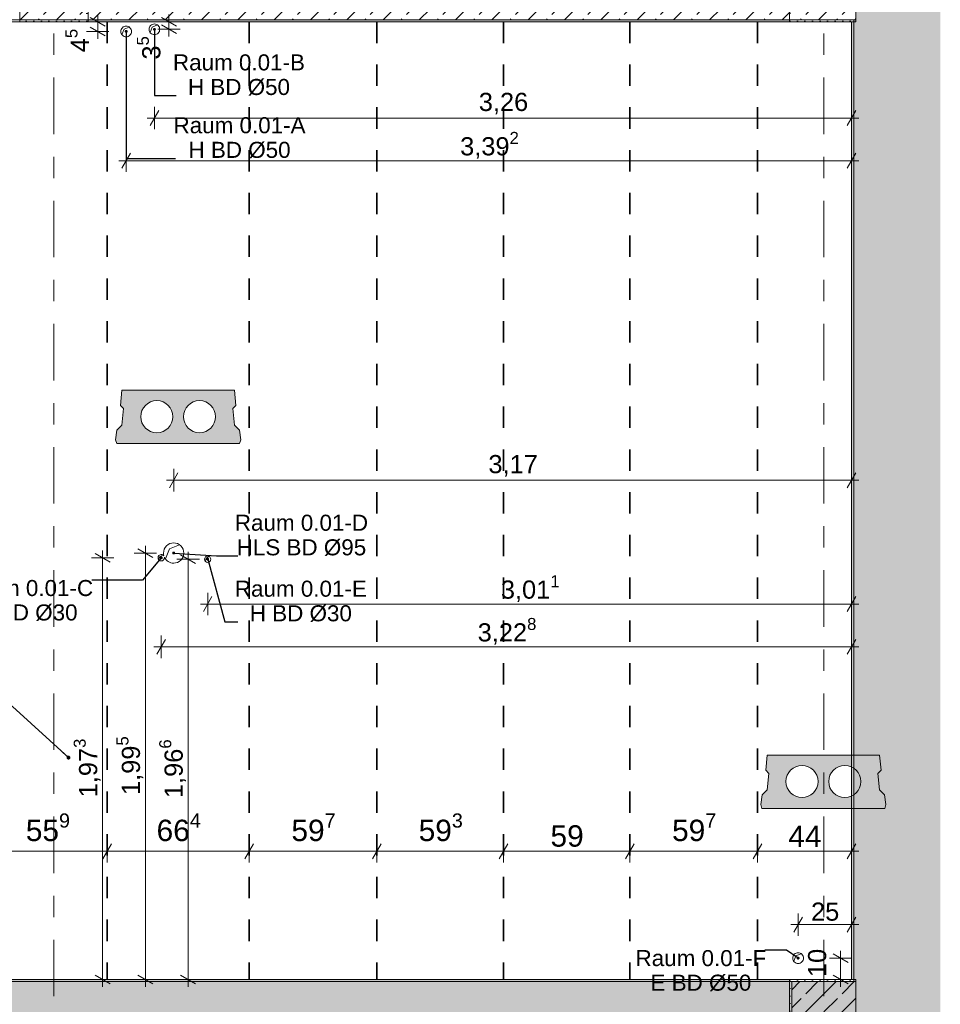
# Model space of a CAD drawing. Header units: metres. Extents: x -3.6 to 84.5, y -11 to 16.8.
# Tile 72 of 76: x 58 to 62.3, y 8.4 to 13. Entities that reach past the tile are written whole.
import ezdxf

# ---------------------------------------------------------------- set-up
doc = ezdxf.new("R2010")
doc.units = ezdxf.units.M
doc.header["$MEASUREMENT"] = 0
doc.linetypes.add('Achse', pattern=[0.2, 0.1, -0.05, 0, -0.05])
doc.linetypes.add('Strichlinie doppelt', pattern=[0.546806, 0.264583, -0.105833, 0.070556, -0.105833])
for name, color, linetype in [('155 - Bemaßung_ Beschriftung.Ausbau - Deckenelemente', 7, 'Continuous'), ('451 - Universal.Achsen Raster', 7, 'Continuous'), ('604 - Struktur.Wand Aussen', 7, 'Continuous'), ('607 - Struktur.Stütze', 7, 'Continuous'), ('608 - Struktur.Träger', 7, 'Continuous')]:
    doc.layers.add(name, color=color, linetype=linetype)
doc.styles.add('ERSTELLTER_STIL_2', font='txt')
doc.dimstyles.new('ERSTELLTER_STIL__1', dxfattribs={"dimtxt": 0.1, "dimasz": 0.0532, "dimexe": 0.18, "dimexo": 0.0625, "dimgap": 0, "dimtad": 1, "dimtih": 1, "dimtoh": 1, "dimzin": 0, "dimdsep": 46, "dimtxsty": 'ERSTELLTER_STIL_2', "dimblk": 'ARROWHEAD_2', "dimblk1": 'ARROWHEAD_2', "dimblk2": 'ARROWHEAD_2', "dimcen": 0.09, "dimse1": 1, "dimse2": 1, "dimclrd": 7, "dimclre": 7, "dimclrt": 7, "dimazin": 0, "dimtfac": 1, "dimtdec": 4, "dimtmove": 0, "dimatfit": 3, "dimfxl": 1, "dimtolj": 1, "dimtzin": 0, "dimarcsym": 0})
doc.dimstyles.new('ERSTELLTER_STIL__3', dxfattribs={"dimtxt": 0.085, "dimasz": 0.0532, "dimexe": 0.18, "dimexo": 0.0625, "dimgap": 0, "dimtad": 1, "dimtih": 1, "dimtoh": 1, "dimzin": 0, "dimdsep": 46, "dimtxsty": 'ERSTELLTER_STIL_2', "dimblk": 'ARROWHEAD_2', "dimblk1": 'ARROWHEAD_2', "dimblk2": 'ARROWHEAD_2', "dimcen": 0.09, "dimse1": 1, "dimse2": 1, "dimclrd": 256, "dimclre": 256, "dimclrt": 256, "dimazin": 0, "dimtfac": 1, "dimtdec": 4, "dimtmove": 0, "dimatfit": 3, "dimfxl": 1, "dimtolj": 1, "dimtzin": 0, "dimarcsym": 0})
doc.dimstyles.new('ERSTELLTER_STIL__4', dxfattribs={"dimtxt": 0.085, "dimasz": 0.0532, "dimexe": 0.18, "dimexo": 0.0625, "dimgap": 0, "dimtad": 1, "dimzin": 0, "dimdsep": 46, "dimtxsty": 'ERSTELLTER_STIL_2', "dimblk": 'ARROWHEAD_2', "dimblk1": 'ARROWHEAD_2', "dimblk2": 'ARROWHEAD_2', "dimcen": 0.09, "dimse1": 1, "dimse2": 1, "dimclrd": 256, "dimclre": 256, "dimclrt": 256, "dimazin": 0, "dimtfac": 1, "dimtdec": 4, "dimtmove": 2, "dimatfit": 3, "dimfxl": 1, "dimtolj": 1, "dimtzin": 0, "dimarcsym": 0})
doc.dimstyles.new('ERSTELLTER_STIL__5', dxfattribs={"dimtxt": 0.085, "dimasz": 0.0532, "dimexe": 0.18, "dimexo": 0.0625, "dimgap": 0, "dimtad": 1, "dimzin": 0, "dimdsep": 46, "dimtxsty": 'ERSTELLTER_STIL_2', "dimblk": 'ARROWHEAD_2', "dimblk1": 'ARROWHEAD_2', "dimblk2": 'ARROWHEAD_2', "dimcen": 0.09, "dimse1": 1, "dimse2": 1, "dimclrd": 256, "dimclre": 256, "dimclrt": 256, "dimazin": 0, "dimtfac": 1, "dimtdec": 4, "dimtmove": 0, "dimatfit": 3, "dimfxl": 1, "dimtolj": 1, "dimtzin": 0, "dimarcsym": 0})
doc.dimstyles.new('ERSTELLTER_STIL__7', dxfattribs={"dimtxt": 0.18, "dimasz": 0.03648, "dimexe": 0.18, "dimexo": 0.0625, "dimgap": 0, "dimtad": 0, "dimtih": 1, "dimtoh": 1, "dimdec": 4, "dimzin": 0, "dimdsep": 46, "dimcen": 0.09, "dimadec": 0, "dimazin": 0, "dimtfac": 1, "dimtdec": 4, "dimtmove": 0, "dimatfit": 3, "dimldrblk": 'ARROWHEAD_11', "dimfxl": 1, "dimtolj": 1, "dimtzin": 0, "dimarcsym": 0})
doc.dimstyles.new('ERSTELLTER_STIL__8', dxfattribs={"dimtxt": 0.18, "dimasz": 0.02736, "dimexe": 0.18, "dimexo": 0.0625, "dimgap": 0, "dimtad": 0, "dimtih": 1, "dimtoh": 1, "dimdec": 4, "dimzin": 0, "dimdsep": 46, "dimcen": 0.09, "dimadec": 0, "dimazin": 0, "dimtfac": 1, "dimtdec": 4, "dimtmove": 0, "dimatfit": 3, "dimldrblk": 'ARROWHEAD_11', "dimfxl": 1, "dimtolj": 1, "dimtzin": 0, "dimarcsym": 0})
pattern_1 = [(45, (0, 0), (-0.01767767, 0.01767767), [0, -0.025])]
pattern_2 = [(45, (0, 0), (-0.08485281, 0.08485281), []), (45, (-0.04243, 0.04243), (-0.08485281, 0.08485281), [0.09, -0.03])]

# ---------------------------------------------------------------- blocks, each defined once
blk = doc.blocks.new('*D7')
at = {"layer": '155 - Bemaßung_ Beschriftung.Ausbau - Deckenelemente', "color": 7, "linetype": 'Continuous', "lineweight": 5}
for p, q in [((57.8402, 9.145), (57.7998, 9.075)), ((57.82, 9.0575), (57.82, 9.1625)), ((58.3992, 9.145), (58.3588, 9.075)), ((58.379, 9.0575), (58.379, 9.1625)), ((57.82, 9.11), (58.379, 9.11))]:
    blk.add_line(p, q, dxfattribs=at)
at = {"layer": '155 - Bemaßung_ Beschriftung.Ausbau - Deckenelemente', "color": 7, "lineweight": 5, "insert": (57.9986, 9.1283), "char_height": 0.1, "attachment_point": 7, "style": 'ERSTELLTER_STIL_2'}
blk.add_mtext('\\A1;{\\pql;\\fArial|b0|i0|c0|p38;55\\fArial|b0|i0|c0|p38;\\A1{\\H.66x;\\S9^  ;}}', dxfattribs=at)
blk = doc.blocks.new('ARROWHEAD_2')
at = {"color": 0, "linetype": 'Continuous', "lineweight": 0}
for p, q in [((0, 0), (-1, 0)), ((-0.378, -0.655), (0.378, 0.655))]:
    blk.add_line(p, q, dxfattribs=at)
blk = doc.blocks.new('*D8')
at = {"layer": '155 - Bemaßung_ Beschriftung.Ausbau - Deckenelemente', "color": 7, "linetype": 'Continuous', "lineweight": 5}
for p, q in [((58.3992, 9.145), (58.3588, 9.075)), ((58.379, 9.0575), (58.379, 9.1625)), ((59.0632, 9.145), (59.0228, 9.075)), ((59.043, 9.0575), (59.043, 9.1625)), ((58.379, 9.11), (59.043, 9.11))]:
    blk.add_line(p, q, dxfattribs=at)
at = {"layer": '155 - Bemaßung_ Beschriftung.Ausbau - Deckenelemente', "color": 7, "lineweight": 5, "insert": (58.6101, 9.1283), "char_height": 0.1, "attachment_point": 7, "style": 'ERSTELLTER_STIL_2'}
blk.add_mtext('\\A1;{\\pql;\\fArial|b0|i0|c0|p38;66\\fArial|b0|i0|c0|p38;\\A1{\\H.66x;\\S4^  ;}}', dxfattribs=at)
blk = doc.blocks.new('*D9')
at = {"layer": '155 - Bemaßung_ Beschriftung.Ausbau - Deckenelemente', "color": 7, "linetype": 'Continuous', "lineweight": 5}
for p, q in [((59.0632, 9.145), (59.0228, 9.075)), ((59.043, 9.0575), (59.043, 9.1625)), ((59.6602, 9.145), (59.6198, 9.075)), ((59.64, 9.0575), (59.64, 9.1625)), ((59.043, 9.11), (59.64, 9.11))]:
    blk.add_line(p, q, dxfattribs=at)
at = {"layer": '155 - Bemaßung_ Beschriftung.Ausbau - Deckenelemente', "color": 7, "lineweight": 5, "insert": (59.2406, 9.1283), "char_height": 0.1, "attachment_point": 7, "style": 'ERSTELLTER_STIL_2'}
blk.add_mtext('\\A1;{\\pql;\\fArial|b0|i0|c0|p38;59\\fArial|b0|i0|c0|p38;\\A1{\\H.66x;\\S7^  ;}}', dxfattribs=at)
blk = doc.blocks.new('*D10')
at = {"layer": '155 - Bemaßung_ Beschriftung.Ausbau - Deckenelemente', "color": 7, "linetype": 'Continuous', "lineweight": 5}
for p, q in [((59.6602, 9.145), (59.6198, 9.075)), ((59.64, 9.0575), (59.64, 9.1625)), ((60.2532, 9.145), (60.2128, 9.075)), ((60.233, 9.0575), (60.233, 9.1625)), ((59.64, 9.11), (60.233, 9.11))]:
    blk.add_line(p, q, dxfattribs=at)
at = {"layer": '155 - Bemaßung_ Beschriftung.Ausbau - Deckenelemente', "color": 7, "lineweight": 5, "insert": (59.8356, 9.1283), "char_height": 0.1, "attachment_point": 7, "style": 'ERSTELLTER_STIL_2'}
blk.add_mtext('\\A1;{\\pql;\\fArial|b0|i0|c0|p38;59\\fArial|b0|i0|c0|p38;\\A1{\\H.66x;\\S3^  ;}}', dxfattribs=at)
blk = doc.blocks.new('*D11')
at = {"layer": '155 - Bemaßung_ Beschriftung.Ausbau - Deckenelemente', "color": 7, "linetype": 'Continuous', "lineweight": 5}
for p, q in [((60.2532, 9.145), (60.2128, 9.075)), ((60.233, 9.0575), (60.233, 9.1625)), ((60.8432, 9.145), (60.8028, 9.075)), ((60.823, 9.0575), (60.823, 9.1625)), ((60.233, 9.11), (60.823, 9.11))]:
    blk.add_line(p, q, dxfattribs=at)
at = {"layer": '155 - Bemaßung_ Beschriftung.Ausbau - Deckenelemente', "color": 7, "lineweight": 5, "insert": (60.4521, 9.13), "char_height": 0.1, "attachment_point": 7, "style": 'ERSTELLTER_STIL_2'}
blk.add_mtext('\\A1;{\\pql;\\fArial|b0|i0|c0|p38;59}', dxfattribs=at)
blk = doc.blocks.new('*D12')
at = {"layer": '155 - Bemaßung_ Beschriftung.Ausbau - Deckenelemente', "color": 7, "linetype": 'Continuous', "lineweight": 5}
for p, q in [((60.8432, 9.145), (60.8028, 9.075)), ((60.823, 9.0575), (60.823, 9.1625)), ((61.4402, 9.145), (61.3998, 9.075)), ((61.42, 9.0575), (61.42, 9.1625)), ((60.823, 9.11), (61.42, 9.11))]:
    blk.add_line(p, q, dxfattribs=at)
at = {"layer": '155 - Bemaßung_ Beschriftung.Ausbau - Deckenelemente', "color": 7, "lineweight": 5, "insert": (61.0206, 9.1283), "char_height": 0.1, "attachment_point": 7, "style": 'ERSTELLTER_STIL_2'}
blk.add_mtext('\\A1;{\\pql;\\fArial|b0|i0|c0|p38;59\\fArial|b0|i0|c0|p38;\\A1{\\H.66x;\\S7^  ;}}', dxfattribs=at)
blk = doc.blocks.new('*D13')
at = {"layer": '155 - Bemaßung_ Beschriftung.Ausbau - Deckenelemente', "color": 7, "linetype": 'Continuous', "lineweight": 5}
for p, q in [((61.4402, 9.145), (61.3998, 9.075)), ((61.42, 9.0575), (61.42, 9.1625)), ((61.8398, 9.075), (61.8802, 9.145)), ((61.86, 9.0575), (61.86, 9.1625)), ((61.42, 9.11), (61.86, 9.11)), ((61.86, 9.11), (61.8942, 9.11))]:
    blk.add_line(p, q, dxfattribs=at)
at = {"layer": '155 - Bemaßung_ Beschriftung.Ausbau - Deckenelemente', "color": 7, "lineweight": 5, "insert": (61.5641, 9.13), "char_height": 0.1, "attachment_point": 7, "style": 'ERSTELLTER_STIL_2'}
blk.add_mtext('\\A1;{\\pql;\\fArial|b0|i0|c0|p38;44}', dxfattribs=at)
blk = doc.blocks.new('*D309')
at = {"layer": '155 - Bemaßung_ Beschriftung.Ausbau - Deckenelemente', "color": 92, "linetype": 'Continuous', "lineweight": 9, "true_color": 0x00be00}
for p, q in [((61.6302, 8.8018), (61.5898, 8.7318)), ((61.61, 8.7143), (61.61, 8.8193)), ((61.8398, 8.7318), (61.8802, 8.8018)), ((61.86, 8.7143), (61.86, 8.8193)), ((61.5758, 8.7668), (61.61, 8.7668)), ((61.61, 8.7668), (61.86, 8.7668)), ((61.86, 8.7668), (61.8942, 8.7668))]:
    blk.add_line(p, q, dxfattribs=at)
at = {"layer": '155 - Bemaßung_ Beschriftung.Ausbau - Deckenelemente', "color": 92, "lineweight": 9, "true_color": 0x00be00, "insert": (61.6705, 8.7838), "char_height": 0.085, "attachment_point": 7, "style": 'ERSTELLTER_STIL_2'}
blk.add_mtext('\\A1;{\\pql;\\fArial|b0|i0|c0|p38;25}', dxfattribs=at)
blk = doc.blocks.new('*D310')
at = {"layer": '155 - Bemaßung_ Beschriftung.Ausbau - Deckenelemente', "color": 92, "linetype": 'Continuous', "lineweight": 9, "true_color": 0x00be00}
for p, q in [((61.8438, 8.5898), (61.7738, 8.6302)), ((61.8088, 8.61), (61.8088, 8.6442)), ((61.8613, 8.61), (61.7563, 8.61)), ((61.8088, 8.51), (61.8088, 8.61)), ((61.7738, 8.5302), (61.8438, 8.4898)), ((61.8613, 8.51), (61.7563, 8.51)), ((61.8088, 8.4758), (61.8088, 8.51))]:
    blk.add_line(p, q, dxfattribs=at)
at = {"layer": '155 - Bemaßung_ Beschriftung.Ausbau - Deckenelemente', "color": 92, "lineweight": 9, "true_color": 0x00be00, "insert": (61.7427, 8.5214), "char_height": 0.085, "attachment_point": 7, "rotation": 90, "style": 'ERSTELLTER_STIL_2'}
blk.add_mtext('\\A1;{\\pql;\\fArial|b0|i0|c0|p38;10}', dxfattribs=at)
blk = doc.blocks.new('*D311')
at = {"layer": '155 - Bemaßung_ Beschriftung.Ausbau - Deckenelemente', "color": 92, "linetype": 'Continuous', "lineweight": 9, "true_color": 0x00be00}
for p, q in [((58.7102, 10.8806), (58.6698, 10.8106)), ((58.69, 10.7931), (58.69, 10.8981)), ((61.8398, 10.8106), (61.8802, 10.8806)), ((61.86, 10.7931), (61.86, 10.8981)), ((58.6558, 10.8456), (58.69, 10.8456)), ((58.69, 10.8456), (61.86, 10.8456)), ((61.86, 10.8456), (61.8942, 10.8456))]:
    blk.add_line(p, q, dxfattribs=at)
at = {"layer": '155 - Bemaßung_ Beschriftung.Ausbau - Deckenelemente', "color": 92, "lineweight": 9, "true_color": 0x00be00, "insert": (60.1619, 10.8626), "char_height": 0.085, "attachment_point": 7, "style": 'ERSTELLTER_STIL_2'}
blk.add_mtext('\\A1;{\\pql;\\fArial|b0|i0|c0|p38;3,17}', dxfattribs=at)
blk = doc.blocks.new('*D312')
at = {"layer": '155 - Bemaßung_ Beschriftung.Ausbau - Deckenelemente', "color": 92, "linetype": 'Continuous', "lineweight": 9, "true_color": 0x00be00}
for p, q in [((58.849, 10.2136), (58.849, 10.3186)), ((61.86, 10.2136), (61.86, 10.3186)), ((58.8692, 10.3011), (58.8288, 10.2311)), ((61.8398, 10.2311), (61.8802, 10.3011)), ((58.8148, 10.2661), (58.849, 10.2661)), ((58.849, 10.2661), (61.86, 10.2661)), ((61.86, 10.2661), (61.8942, 10.2661))]:
    blk.add_line(p, q, dxfattribs=at)
at = {"layer": '155 - Bemaßung_ Beschriftung.Ausbau - Deckenelemente', "color": 92, "lineweight": 9, "true_color": 0x00be00, "insert": (60.2201, 10.2666), "char_height": 0.085, "attachment_point": 7, "style": 'ERSTELLTER_STIL_2'}
blk.add_mtext('\\A1;{\\pql;\\fArial|b0|i0|c0|p38;3,01\\fArial|b0|i0|c0|p38;\\A1{\\H.66x;\\S1^  ;}}', dxfattribs=at)
blk = doc.blocks.new('*D313')
at = {"layer": '155 - Bemaßung_ Beschriftung.Ausbau - Deckenelemente', "color": 92, "linetype": 'Continuous', "lineweight": 9, "true_color": 0x00be00}
for p, q in [((58.6522, 10.1011), (58.6118, 10.0311)), ((58.632, 10.0136), (58.632, 10.1186)), ((61.8398, 10.0311), (61.8802, 10.1011)), ((61.86, 10.0136), (61.86, 10.1186)), ((58.5978, 10.0661), (58.632, 10.0661)), ((58.632, 10.0661), (61.86, 10.0661)), ((61.86, 10.0661), (61.8942, 10.0661))]:
    blk.add_line(p, q, dxfattribs=at)
at = {"layer": '155 - Bemaßung_ Beschriftung.Ausbau - Deckenelemente', "color": 92, "lineweight": 9, "true_color": 0x00be00, "insert": (60.1116, 10.0666), "char_height": 0.085, "attachment_point": 7, "style": 'ERSTELLTER_STIL_2'}
blk.add_mtext('\\A1;{\\pql;\\fArial|b0|i0|c0|p38;3,22\\fArial|b0|i0|c0|p38;\\A1{\\H.66x;\\S8^  ;}}', dxfattribs=at)
blk = doc.blocks.new('*D314')
at = {"layer": '155 - Bemaßung_ Beschriftung.Ausbau - Deckenelemente', "color": 92, "linetype": 'Continuous', "lineweight": 9, "true_color": 0x00be00}
for p, q in [((58.6202, 12.575), (58.5798, 12.505)), ((58.6, 12.4875), (58.6, 12.5925)), ((61.8398, 12.505), (61.8802, 12.575)), ((61.86, 12.4875), (61.86, 12.5925)), ((58.5658, 12.54), (58.6, 12.54)), ((58.6, 12.54), (61.86, 12.54)), ((61.86, 12.54), (61.8942, 12.54))]:
    blk.add_line(p, q, dxfattribs=at)
at = {"layer": '155 - Bemaßung_ Beschriftung.Ausbau - Deckenelemente', "color": 92, "lineweight": 9, "true_color": 0x00be00, "insert": (60.1169, 12.557), "char_height": 0.085, "attachment_point": 7, "style": 'ERSTELLTER_STIL_2'}
blk.add_mtext('\\A1;{\\pql;\\fArial|b0|i0|c0|p38;3,26}', dxfattribs=at)
blk = doc.blocks.new('*D315')
at = {"layer": '155 - Bemaßung_ Beschriftung.Ausbau - Deckenelemente', "color": 92, "linetype": 'Continuous', "lineweight": 9, "true_color": 0x00be00}
for p, q in [((58.468, 12.2875), (58.468, 12.3925)), ((61.86, 12.2875), (61.86, 12.3925)), ((58.4882, 12.375), (58.4478, 12.305)), ((61.8398, 12.305), (61.8802, 12.375)), ((58.4338, 12.34), (58.468, 12.34)), ((58.468, 12.34), (61.86, 12.34)), ((61.86, 12.34), (61.8942, 12.34))]:
    blk.add_line(p, q, dxfattribs=at)
at = {"layer": '155 - Bemaßung_ Beschriftung.Ausbau - Deckenelemente', "color": 92, "lineweight": 9, "true_color": 0x00be00, "insert": (60.0296, 12.3405), "char_height": 0.085, "attachment_point": 7, "style": 'ERSTELLTER_STIL_2'}
blk.add_mtext('\\A1;{\\pql;\\fArial|b0|i0|c0|p38;3,39\\fArial|b0|i0|c0|p38;\\A1{\\H.66x;\\S2^  ;}}', dxfattribs=at)
blk = doc.blocks.new('*D316')
at = {"layer": '155 - Bemaßung_ Beschriftung.Ausbau - Deckenelemente', "color": 92, "linetype": 'Continuous', "lineweight": 9, "true_color": 0x00be00}
for p, q in [((58.3873, 12.99), (58.2823, 12.99)), ((58.3698, 12.9698), (58.2998, 13.0102)), ((58.3348, 12.99), (58.3348, 13.0242)), ((58.3348, 12.945), (58.3348, 12.99)), ((58.3873, 12.945), (58.2823, 12.945)), ((58.2998, 12.9652), (58.3698, 12.9248)), ((58.3348, 12.9108), (58.3348, 12.945))]:
    blk.add_line(p, q, dxfattribs=at)
at = {"layer": '155 - Bemaßung_ Beschriftung.Ausbau - Deckenelemente', "color": 92, "lineweight": 9, "true_color": 0x00be00, "insert": (58.3187, 12.8477), "char_height": 0.085, "attachment_point": 7, "rotation": 90, "style": 'ERSTELLTER_STIL_2'}
blk.add_mtext('\\A1;{\\pql;\\fArial|b0|i0|c0|p38;4\\fArial|b0|i0|c0|p38;\\A1{\\H.66x;\\S5^  ;}}', dxfattribs=at)
blk = doc.blocks.new('*D317')
at = {"layer": '155 - Bemaßung_ Beschriftung.Ausbau - Deckenelemente', "color": 92, "linetype": 'Continuous', "lineweight": 9, "true_color": 0x00be00}
for p, q in [((58.7206, 12.99), (58.6156, 12.99)), ((58.6331, 13.0102), (58.7031, 12.9698)), ((58.6681, 12.99), (58.6681, 13.0242)), ((58.6681, 12.955), (58.6681, 12.99)), ((58.7206, 12.955), (58.6156, 12.955)), ((58.7031, 12.9348), (58.6331, 12.9752)), ((58.6681, 12.9208), (58.6681, 12.955))]:
    blk.add_line(p, q, dxfattribs=at)
at = {"layer": '155 - Bemaßung_ Beschriftung.Ausbau - Deckenelemente', "color": 92, "lineweight": 9, "true_color": 0x00be00, "insert": (58.6525, 12.8134), "char_height": 0.085, "attachment_point": 7, "rotation": 90, "style": 'ERSTELLTER_STIL_2'}
blk.add_mtext('\\A1;{\\pql;\\fArial|b0|i0|c0|p38;3\\fArial|b0|i0|c0|p38;\\A1{\\H.66x;\\S5^  ;}}', dxfattribs=at)
blk = doc.blocks.new('*D318')
at = {"layer": '155 - Bemaßung_ Beschriftung.Ausbau - Deckenelemente', "color": 92, "linetype": 'Continuous', "lineweight": 9, "true_color": 0x00be00}
for p, q in [((58.6102, 10.505), (58.5052, 10.505)), ((58.5927, 10.4848), (58.5227, 10.5252)), ((58.5577, 10.505), (58.5577, 10.5392)), ((58.5577, 8.51), (58.5577, 10.505)), ((58.5227, 8.5302), (58.5927, 8.4898)), ((58.6102, 8.51), (58.5052, 8.51)), ((58.5577, 8.4758), (58.5577, 8.51))]:
    blk.add_line(p, q, dxfattribs=at)
at = {"layer": '155 - Bemaßung_ Beschriftung.Ausbau - Deckenelemente', "color": 92, "lineweight": 9, "true_color": 0x00be00, "insert": (58.5572, 9.3731), "char_height": 0.085, "attachment_point": 7, "rotation": 90, "style": 'ERSTELLTER_STIL_2'}
blk.add_mtext('\\A1;{\\pql;\\fArial|b0|i0|c0|p38;1,99\\fArial|b0|i0|c0|p38;\\A1{\\H.66x;\\S5^  ;}}', dxfattribs=at)
blk = doc.blocks.new('*D319')
at = {"layer": '155 - Bemaßung_ Beschriftung.Ausbau - Deckenelemente', "color": 92, "linetype": 'Continuous', "lineweight": 9, "true_color": 0x00be00}
for p, q in [((58.3927, 10.4628), (58.3227, 10.5032)), ((58.3577, 10.483), (58.3577, 10.5172)), ((58.4102, 10.483), (58.3052, 10.483)), ((58.3577, 8.51), (58.3577, 10.483)), ((58.3227, 8.5302), (58.3927, 8.4898)), ((58.4102, 8.51), (58.3052, 8.51)), ((58.3577, 8.4758), (58.3577, 8.51))]:
    blk.add_line(p, q, dxfattribs=at)
at = {"layer": '155 - Bemaßung_ Beschriftung.Ausbau - Deckenelemente', "color": 92, "lineweight": 9, "true_color": 0x00be00, "insert": (58.3572, 9.3621), "char_height": 0.085, "attachment_point": 7, "rotation": 90, "style": 'ERSTELLTER_STIL_2'}
blk.add_mtext('\\A1;{\\pql;\\fArial|b0|i0|c0|p38;1,97\\fArial|b0|i0|c0|p38;\\A1{\\H.66x;\\S3^  ;}}', dxfattribs=at)
blk = doc.blocks.new('*D320')
at = {"layer": '155 - Bemaßung_ Beschriftung.Ausbau - Deckenelemente', "color": 92, "linetype": 'Continuous', "lineweight": 9, "true_color": 0x00be00}
for p, q in [((58.7577, 10.476), (58.7577, 10.5102)), ((58.8102, 10.476), (58.7052, 10.476)), ((58.7927, 10.4558), (58.7227, 10.4962)), ((58.7577, 8.51), (58.7577, 10.476)), ((58.7227, 8.5302), (58.7927, 8.4898)), ((58.8102, 8.51), (58.7052, 8.51)), ((58.7577, 8.4758), (58.7577, 8.51))]:
    blk.add_line(p, q, dxfattribs=at)
at = {"layer": '155 - Bemaßung_ Beschriftung.Ausbau - Deckenelemente', "color": 92, "lineweight": 9, "true_color": 0x00be00, "insert": (58.7572, 9.3586), "char_height": 0.085, "attachment_point": 7, "rotation": 90, "style": 'ERSTELLTER_STIL_2'}
blk.add_mtext('\\A1;{\\pql;\\fArial|b0|i0|c0|p38;1,96\\fArial|b0|i0|c0|p38;\\A1{\\H.66x;\\S6^  ;}}', dxfattribs=at)
blk = doc.blocks.new('ARROWHEAD_11')
at = {"color": 0, "linetype": 'Continuous', "lineweight": 0}
blk.add_line((0, 0), (-1, 0), dxfattribs=at)
at = {"color": 0, "linetype": 'Continuous', "lineweight": 0, "const_width": 0.25, "flags": 128}
blk.add_lwpolyline([(-0.125, 0, 1), (0.125, 0, 1)], format="xyb", close=True, dxfattribs=at)

msp = doc.modelspace()

# ---------------------------------------------------------------- hatches: boundary and pattern name
at = {"layer": '155 - Bemaßung_ Beschriftung.Ausbau - Deckenelemente', "linetype": 'Continuous', "lineweight": 0, "true_color": 0x575757}
h = msp.add_hatch(color=251, dxfattribs=at)
h.paths.add_polyline_path([(58.4482, 11.2667), (58.4413, 11.1954), (58.4559, 11.1807), (58.4482, 11.1033), (58.4249, 11.08), (58.4185, 11.035), (58.4239, 11.0167), (58.9981, 11.0167), (59.0035, 11.035), (58.9971, 11.08), (58.9738, 11.1033), (58.9661, 11.1807), (58.9807, 11.1954), (58.9738, 11.2667)])
h.paths.add_polyline_path([(58.536, 11.1428, 1), (58.686, 11.1428, 1)], flags=0)
h.paths.add_polyline_path([(58.736, 11.1428, 1), (58.886, 11.1428, 1)], flags=0)
h = msp.add_hatch(color=251, dxfattribs=at)
h.paths.add_polyline_path([(61.4655, 9.56), (61.4585, 9.4887), (61.4731, 9.4741), (61.4655, 9.3966), (61.4422, 9.3733), (61.4358, 9.3283), (61.4412, 9.31), (62.0154, 9.31), (62.0208, 9.3283), (62.0143, 9.3733), (61.9911, 9.3966), (61.9834, 9.4741), (61.998, 9.4887), (61.9911, 9.56)])
h.paths.add_polyline_path([(61.5533, 9.4361, 1), (61.7033, 9.4361, 1)], flags=0)
h.paths.add_polyline_path([(61.7533, 9.4361, 1), (61.9033, 9.4361, 1)], flags=0)
at = {"layer": '604 - Struktur.Wand Aussen', "linetype": 'Continuous', "lineweight": 0, "true_color": 0x000000}
h = msp.add_hatch(dxfattribs=at)
h.set_pattern_fill('Beton__Stahlbeton_0001', color=18, style=0, pattern_type=2)
h.set_pattern_definition(pattern_2)
h.paths.add_polyline_path([(61.87, 0.7), (61.88, 0.7), (61.88, 0.37), (62.275, 0.37), (62.275, 13.31), (61.88, 13.31), (61.88, 13), (61.87, 13), (61.87, 8.5), (61.88, 8.5), (61.88, 8.1), (61.87, 8.1), (61.87, 6), (61.88, 6), (61.88, 5.2), (61.87, 5.2)])
h = msp.add_hatch(dxfattribs=at)
h.set_pattern_fill('Gips_0001', color=18, style=0, pattern_type=2)
h.set_pattern_definition(pattern_1)
h.paths.add_polyline_path([(61.86, 8.51), (61.87, 8.51), (61.87, 12.99), (61.86, 12.99)])
at = {"layer": '607 - Struktur.Stütze', "linetype": 'Continuous', "lineweight": 0, "true_color": 0x000000}
h = msp.add_hatch(dxfattribs=at)
h.set_pattern_fill('Gips_0001', color=18, style=0, pattern_type=2)
h.set_pattern_definition(pattern_1)
h.paths.add_polyline_path([(57.97, 12.99), (58.29, 12.99), (58.29, 13.3), (58.28, 13.3), (58.28, 13), (57.98, 13), (57.98, 13.3), (57.97, 13.3)])
h = msp.add_hatch(dxfattribs=at)
h.set_pattern_fill('Gips_0001', color=18, style=0, pattern_type=2)
h.set_pattern_definition(pattern_1)
h.paths.add_polyline_path([(61.58, 13.3), (61.57, 13.3), (61.57, 12.99), (61.86, 12.99), (61.86, 13), (61.58, 13)])
h = msp.add_hatch(dxfattribs=at)
h.set_pattern_fill('Gips_0001', color=18, style=0, pattern_type=2)
h.set_pattern_definition(pattern_1)
h.paths.add_polyline_path([(61.86, 13), (61.86, 12.99), (61.87, 12.99), (61.87, 13)])
h = msp.add_hatch(dxfattribs=at)
h.set_pattern_fill('Gips_0001', color=18, style=0, pattern_type=2)
h.set_pattern_definition(pattern_1)
h.paths.add_polyline_path([(61.86, 8.51), (61.57, 8.51), (61.57, 8.09), (61.86, 8.09), (61.86, 8.1), (61.58, 8.1), (61.58, 8.5), (61.86, 8.5)])
h = msp.add_hatch(dxfattribs=at)
h.set_pattern_fill('Beton__Stahlbeton_0001', color=18, style=0, pattern_type=2)
h.set_pattern_definition(pattern_2)
h.paths.add_polyline_path([(61.58, 8.1), (61.88, 8.1), (61.88, 8.5), (61.58, 8.5)])
h = msp.add_hatch(dxfattribs=at)
h.set_pattern_fill('Gips_0001', color=18, style=0, pattern_type=2)
h.set_pattern_definition(pattern_1)
h.paths.add_polyline_path([(61.87, 8.51), (61.86, 8.51), (61.86, 8.5), (61.87, 8.5)])
at = {"layer": '608 - Struktur.Träger', "linetype": 'Continuous', "lineweight": 0, "true_color": 0x000000}
h = msp.add_hatch(dxfattribs=at)
h.set_pattern_fill('Beton__Stahlbeton_0001', color=18, style=0, pattern_type=2)
h.set_pattern_definition(pattern_2)
h.paths.add_polyline_path([(50.78, 13), (51.09, 13), (54.37, 13), (54.69, 13), (57.97, 13), (58.29, 13), (61.57, 13), (61.88, 13), (61.88, 13.3), (61.57, 13.3), (58.29, 13.3), (57.97, 13.3), (54.69, 13.3), (54.37, 13.3), (51.09, 13.3), (50.78, 13.3)])
h = msp.add_hatch(dxfattribs=at)
h.set_pattern_fill('Gips_0001', color=18, style=0, pattern_type=2)
h.set_pattern_definition(pattern_1)
h.paths.add_polyline_path([(58.29, 13), (58.29, 12.99), (61.57, 12.99), (61.57, 13)])
h = msp.add_hatch(dxfattribs=at)
h.set_pattern_fill('Beton__Stahlbeton_0001', color=18, style=0, pattern_type=2)
h.set_pattern_definition(pattern_2)
h.paths.add_polyline_path([(0.69, 8.5), (0.38, 8.5), (0.38, 8.1), (0.69, 8.1), (7.57, 8.1), (7.89, 8.1), (11.17, 8.1), (11.76, 8.1), (14.77, 8.1), (18.71, 8.1), (25.57, 8.1), (25.89, 8.1), (32.77, 8.1), (33.09, 8.1), (38.13, 8.1), (43.87, 8.1), (47.17, 8.1), (47.49, 8.1), (50.77, 8.1), (51.09, 8.1), (54.37, 8.1), (54.69, 8.1), (61.57, 8.1), (61.88, 8.1), (61.88, 8.5), (61.57, 8.5), (54.69, 8.5), (54.37, 8.5), (51.09, 8.5), (50.77, 8.5), (47.49, 8.5), (47.17, 8.5), (43.88, 8.5), (43.6, 8.5), (40.29, 8.5), (39.97, 8.5), (36.59, 8.5), (36.45, 8.5), (33.09, 8.5), (32.77, 8.5), (30.75, 8.5), (30.62, 8.5), (29.395, 8.5), (29.265, 8.5), (25.89, 8.5), (25.57, 8.5), (22.345, 8.5), (21.645, 8.5), (18.69, 8.5), (18.37, 8.5), (15.29, 8.5), (14.77, 8.5), (11.49, 8.5), (11.17, 8.5), (7.89, 8.5), (7.57, 8.5)])
h = msp.add_hatch(dxfattribs=at)
h.set_pattern_fill('Gips_0001', color=18, style=0, pattern_type=2)
h.set_pattern_definition(pattern_1)
h.paths.add_polyline_path([(61.57, 8.51), (54.69, 8.51), (54.69, 8.5), (61.57, 8.5)])

# ---------------------------------------------------------------- linework, layer by layer
at = {"layer": '155 - Bemaßung_ Beschriftung.Ausbau - Deckenelemente', "color": 7, "linetype": 'Achse', "lineweight": 35}
for p, q in [((58.379, 12.99), (58.379, 8.51)), ((59.043, 12.99), (59.043, 8.51)), ((59.64, 12.99), (59.64, 8.51)), ((60.233, 12.99), (60.233, 8.51)), ((60.823, 12.99), (60.823, 8.51)), ((61.42, 12.99), (61.42, 8.51))]:
    msp.add_line(p, q, dxfattribs=at)
at = {"layer": '155 - Bemaßung_ Beschriftung.Ausbau - Deckenelemente', "color": 7, "linetype": 'Continuous', "lineweight": 5}
for p, q in [((58.4476, 12.9306), (58.458, 12.955)), ((58.458, 12.955), (58.4824, 12.9654)), ((58.5796, 12.9406), (58.59, 12.965)), ((58.59, 12.965), (58.6144, 12.9754)), ((58.6511, 10.4777), (58.671, 10.524)), ((58.671, 10.524), (58.7173, 10.5438)), ((58.6197, 10.4744), (58.626, 10.489)), ((58.626, 10.489), (58.6406, 10.4953)), ((58.8367, 10.4674), (58.843, 10.482)), ((58.843, 10.482), (58.8576, 10.4883)), ((61.5896, 8.5956), (61.6, 8.62)), ((61.6, 8.62), (61.6244, 8.6304))]:
    msp.add_line(p, q, dxfattribs=at)
at = {"layer": '155 - Bemaßung_ Beschriftung.Ausbau - Deckenelemente', "color": 7, "linetype": 'Continuous', "lineweight": 9, "flags": 128}
for points in [[(58.493, 12.945, 0.414214), (58.468, 12.97, 0.414214), (58.443, 12.945, 0.414214), (58.468, 12.92, 0.414214)], [(58.625, 12.955, 0.414214), (58.6, 12.98, 0.414214), (58.575, 12.955, 0.414214), (58.6, 12.93, 0.414214)], [(58.864, 10.476, 0.414214), (58.849, 10.491, 0.414214), (58.834, 10.476, 0.414214), (58.849, 10.461, 0.414214)], [(61.635, 8.61, 0.414214), (61.61, 8.635, 0.414214), (61.585, 8.61, 0.414214), (61.61, 8.585, 0.414214)]]:
    msp.add_lwpolyline(points, format="xyb", close=True, dxfattribs=at)
at = {"layer": '155 - Bemaßung_ Beschriftung.Ausbau - Deckenelemente', "color": 7, "linetype": 'Continuous', "lineweight": 13, "flags": 128}
for points in [[(58.4482, 11.2667), (58.4413, 11.1954), (58.4559, 11.1807), (58.4482, 11.1033), (58.4249, 11.08), (58.4185, 11.035), (58.4239, 11.0167), (58.9981, 11.0167), (59.0035, 11.035), (58.9971, 11.08), (58.9738, 11.1033), (58.9661, 11.1807), (58.9807, 11.1954), (58.9738, 11.2667)], [(61.4655, 9.56), (61.4585, 9.4887), (61.4731, 9.4741), (61.4655, 9.3966), (61.4422, 9.3733), (61.4358, 9.3283), (61.4412, 9.31), (62.0154, 9.31), (62.0208, 9.3283), (62.0143, 9.3733), (61.9911, 9.3966), (61.9834, 9.4741), (61.998, 9.4887), (61.9911, 9.56)]]:
    msp.add_lwpolyline(points, close=True, dxfattribs=at)
for points in [[(58.536, 11.1428, 1), (58.686, 11.1428, 1)], [(58.736, 11.1428, 1), (58.886, 11.1428, 1)], [(61.5533, 9.4361, 1), (61.7033, 9.4361, 1)], [(61.7533, 9.4361, 1), (61.9033, 9.4361, 1)]]:
    msp.add_lwpolyline(points, format="xyb", close=True, dxfattribs=at)
at = {"layer": '155 - Bemaßung_ Beschriftung.Ausbau - Deckenelemente', "color": 7, "linetype": 'Continuous', "lineweight": 9, "flags": 128}
for points in [[(58.6468, 10.4851, 0.292913), (58.69, 10.4575, 0.414214), (58.7375, 10.505, 0.414214), (58.69, 10.5525, 0.414214), (58.6425, 10.505, 0.073648), (58.6445, 10.4912)], [(58.6445, 10.4912, 0.252634), (58.632, 10.498, 0.414214), (58.617, 10.483, 0.414214), (58.632, 10.468, 0.414214), (58.647, 10.483, 0.036045), (58.6468, 10.4851)]]:
    msp.add_lwpolyline(points, format="xyb", dxfattribs=at)
at = {"layer": '451 - Universal.Achsen Raster', "color": 160, "linetype": 'Strichlinie doppelt', "lineweight": 9, "true_color": 0x3232ff}
for p, q in [((58.13, -10.585), (58.13, 16.355)), ((61.73, -10.585), (61.73, 16.355))]:
    msp.add_line(p, q, dxfattribs=at)
at = {"layer": '604 - Struktur.Wand Aussen', "color": 7, "linetype": 'Continuous', "lineweight": 18}
msp.add_line((61.87, 13), (61.87, 8.5), dxfattribs=at)
at = {"layer": '604 - Struktur.Wand Aussen', "color": 7, "linetype": 'Continuous', "lineweight": 13, "flags": 128}
msp.add_lwpolyline([(61.86, 12.99), (61.86, 8.51)], dxfattribs=at)
at = {"layer": '607 - Struktur.Stütze', "color": 7, "linetype": 'Continuous', "lineweight": 5, "flags": 128}
for points in [[(57.97, 13.3), (57.97, 12.99), (58.29, 12.99), (58.29, 13.3)], [(61.57, 13.3), (61.57, 12.99), (61.86, 12.99)], [(61.86, 8.51), (61.57, 8.51), (61.57, 8.09), (61.86, 8.09)]]:
    msp.add_lwpolyline(points, dxfattribs=at)
at = {"layer": '607 - Struktur.Stütze', "color": 7, "linetype": 'Continuous', "lineweight": 13, "flags": 128}
msp.add_lwpolyline([(61.58, 8.1), (61.88, 8.1), (61.88, 8.5), (61.58, 8.5)], close=True, dxfattribs=at)
at = {"layer": '608 - Struktur.Träger', "color": 7, "linetype": 'Continuous', "lineweight": 13}
for p, q in [((61.88, 12.99), (61.88, 13.31)), ((50.78, 12.99), (61.88, 12.99)), ((0.38, 8.51), (61.88, 8.51)), ((61.57, 8.5), (54.69, 8.5)), ((61.88, 8.5), (61.57, 8.5)), ((61.88, 8.09), (61.88, 8.51))]:
    msp.add_line(p, q, dxfattribs=at)
at = {"layer": '608 - Struktur.Träger', "color": 7, "linetype": 'Continuous', "lineweight": 9}
for p, q in [((61.88, 13.3), (61.88, 13)), ((61.88, 8.5), (61.88, 8.1))]:
    msp.add_line(p, q, dxfattribs=at)
at = {"layer": '608 - Struktur.Träger', "color": 7, "linetype": 'Continuous', "lineweight": 5}
for p, q in [((58.29, 13), (58.29, 12.99)), ((61.57, 12.99), (58.29, 12.99)), ((61.57, 13), (61.57, 12.99)), ((61.57, 8.51), (54.69, 8.51)), ((61.57, 8.51), (61.57, 8.5))]:
    msp.add_line(p, q, dxfattribs=at)
at = {"layer": '608 - Struktur.Träger', "color": 7, "linetype": 'Continuous', "lineweight": 13, "flags": 128}
msp.add_lwpolyline([(61.88, 13), (61.57, 13), (58.29, 13), (57.97, 13), (54.69, 13), (54.37, 13), (51.09, 13), (50.78, 13)], dxfattribs=at)

# ---------------------------------------------------------------- texts
at = {"layer": '155 - Bemaßung_ Beschriftung.Ausbau - Deckenelemente', "color": 7, "linetype": 'Continuous', "lineweight": 9, "char_height": 0.075, "style": 'ERSTELLTER_STIL_2'}
for s, insert, attachment_point, line_spacing_factor in [('\\A1;{\\pqc;\\fArial|b0|i0|c0|p38;Raum 0.01-B\\P\\pqc;\\fArial|b0|i0|c0|p38;H BD\\fArial|b0|i0|c0|p38; Ø\\fArial|b0|i0|c0|p38;50}', (59.3039, 12.6449), 9, 0.920251), ('\\A1;{\\pqc;\\fArial|b0|i0|c0|p38;Raum 0.01-A\\P\\pqc;\\fArial|b0|i0|c0|p38;H BD\\fArial|b0|i0|c0|p38; Ø\\fArial|b0|i0|c0|p38;50}', (59.3067, 12.3508), 9, 0.920251), ('\\A1;{\\pqc;\\fArial|b0|i0|c0|p38;Raum 0.01-D\\P\\pqc;\\fArial|b0|i0|c0|p38;HLS BD\\fArial|b0|i0|c0|p38; Ø\\fArial|b0|i0|c0|p38;95}', (59.5991, 10.4914), 9, 0.920251), ('\\A1;{\\pqc;\\fArial|b0|i0|c0|p38;Raum 0.01-C\\P\\pqc;\\fArial|b0|i0|c0|p38;H BD\\fArial|b0|i0|c0|p38; Ø\\fArial|b0|i0|c0|p38;30}', (58.0019, 10.3788), 2, 0.913298), ('\\A1;{\\pqc;\\fArial|b0|i0|c0|p38;Raum 0.01-E\\P\\pqc;\\fArial|b0|i0|c0|p38;H BD\\fArial|b0|i0|c0|p38; Ø\\fArial|b0|i0|c0|p38;30}', (59.5934, 10.1828), 9, 0.920251), ('\\A1;{\\pqc;\\fArial|b0|i0|c0|p38;Raum 0.01-F\\P\\pqc;\\fArial|b0|i0|c0|p38;E BD\\fArial|b0|i0|c0|p38; Ø\\fArial|b0|i0|c0|p38;50}', (61.1556, 8.6476), 2, 0.920251)]:
    msp.add_mtext(s, dxfattribs=dict(at, insert=insert, attachment_point=attachment_point, line_spacing_factor=line_spacing_factor))

# ---------------------------------------------------------------- dimensions: what is measured, and where the dimension line sits
at = {"layer": '155 - Bemaßung_ Beschriftung.Ausbau - Deckenelemente', "color": 92, "linetype": 'Continuous', "lineweight": 9, "true_color": 0x00be00}
for base, p1, p2, dimstyle, picture, middle in [((58.3347942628, 12.9899822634), (58.468, 12.9449822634), (61.8799889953, 12.9899822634), 'ERSTELLTER_STIL__4', '*D316', (58.2752942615, 12.9948777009)), ((58.6680914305, 12.9899822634), (58.6, 12.9549822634), (61.8799889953, 12.9899822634), 'ERSTELLTER_STIL__4', '*D317', (58.6085914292, 12.9606088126)), ((58.3577, 10.483), (61.88, 8.51), (58.632, 10.483), 'ERSTELLTER_STIL__5', '*D319', (58.2982, 9.5873)), ((58.5576948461, 10.5049822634), (61.8799889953, 8.5099822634), (58.69, 10.5049822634), 'ERSTELLTER_STIL__5', '*D318', (58.4981948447, 9.5983222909)), ((58.7577, 10.476), (61.88, 8.51), (58.849, 10.476), 'ERSTELLTER_STIL__5', '*D320', (58.6982, 9.5838)), ((61.8088, 8.61), (61.88, 8.51), (61.61, 8.61), 'ERSTELLTER_STIL__4', '*D310', (61.7002, 8.5862))]:
    dim = msp.add_linear_dim(base=base, p1=p1, p2=p2, angle=90, dimstyle=dimstyle, dxfattribs=at)
    dim.commit()
    dim.dimension.update_dxf_attribs({"geometry": picture, "text_midpoint": middle, "dimtype": 160, "text_rotation": 90})
for base, p1, p2, picture, middle in [((61.86, 12.54), (58.6, 13.0772), (61.86, 10.174), '*D314', (60.2273, 12.5995)), ((61.86, 12.34), (58.468, 13.0172), (61.86, 9.974), '*D315', (60.2548, 12.3995)), ((61.86, 10.8456), (58.69, 10.4746), (61.86, 8.4796), '*D311', (60.2723, 10.9051)), ((61.86, 10.2661), (58.849, 10.5295), (61.86, 7.9002), '*D312', (60.4453, 10.3256)), ((61.86, 10.0661), (58.632, 10.4545), (61.86, 7.7002), '*D313', (60.3368, 10.1256)), ((61.86, 8.7668), (61.61, 8.5564), (61.86, 8.4564), '*D309', (61.7353, 8.8263))]:
    dim = msp.add_linear_dim(base=base, p1=p1, p2=p2, dimstyle='ERSTELLTER_STIL__3', dxfattribs=at)
    dim.commit()
    dim.dimension.update_dxf_attribs({"geometry": picture, "text_midpoint": middle, "dimtype": 160})
at = {"layer": '155 - Bemaßung_ Beschriftung.Ausbau - Deckenelemente', "color": 7, "linetype": 'Continuous', "lineweight": 5}
for base, p1, p2, picture, middle in [((60.823, 9.11), (60.233, 8.51), (60.823, 12.99), '*D11', (60.5283, 9.18)), ((61.42, 9.11), (60.823, 12.99), (61.42, 12.99), '*D12', (61.2319, 9.18)), ((61.86, 9.11), (61.42, 12.99), (61.86, 8.51), '*D13', (61.6403, 9.18)), ((58.379, 9.11), (57.82, 8.51), (58.379, 8.51), '*D7', (58.2099, 9.18)), ((59.043, 9.11), (58.379, 8.51), (59.043, 8.51), '*D8', (58.8214, 9.18)), ((59.64, 9.11), (59.043, 8.51), (59.64, 8.51), '*D9', (59.4519, 9.18)), ((60.233, 9.11), (59.64, 8.51), (60.233, 8.51), '*D10', (60.0469, 9.18))]:
    dim = msp.add_linear_dim(base=base, p1=p1, p2=p2, dimstyle='ERSTELLTER_STIL__1', dxfattribs=at)
    dim.commit()
    dim.dimension.update_dxf_attribs({"geometry": picture, "text_midpoint": middle, "dimtype": 160})

# ---------------------------------------------------------------- leaders
at = {"layer": '155 - Bemaßung_ Beschriftung.Ausbau - Deckenelemente', "color": 7, "linetype": 'Continuous', "lineweight": 9, "annotation_type": 0, "has_hookline": 1}
for points, hookline_direction, text_width in [([(58.468, 12.945), (58.468, 12.3508), (58.6981, 12.3508)], 0, 0.6086), ([(58.6, 12.955), (58.6, 12.6449), (58.7009, 12.6449)], 0, 0.6029), ([(58.69, 10.505), (58.8896, 10.4914), (58.9904, 10.4914)], 0, 0.6087), ([(58.632, 10.483), (58.5449, 10.3788), (58.307, 10.3788)], 1, 0.6101), ([(58.849, 10.476), (58.9291, 10.1828), (58.9905, 10.1828)], 0, 0.6028), ([(61.61, 8.61), (61.5553, 8.6476), (61.4545, 8.6476)], 1, 0.5978)]:
    msp.add_leader(points, dimstyle='ERSTELLTER_STIL__8', dxfattribs=dict(at, hookline_direction=hookline_direction, text_width=text_width))
at = {"layer": '155 - Bemaßung_ Beschriftung.Ausbau - Deckenelemente', "color": 1, "linetype": 'Continuous', "lineweight": 9, "annotation_type": 0, "has_hookline": 1, "hookline_direction": 1, "text_width": 1.5169}
msp.add_leader([(58.1981, 9.548), (57.9362, 9.7871), (57.7481, 9.7871)], dimstyle='ERSTELLTER_STIL__7', dxfattribs=at)

doc.saveas('drawing.dxf')
